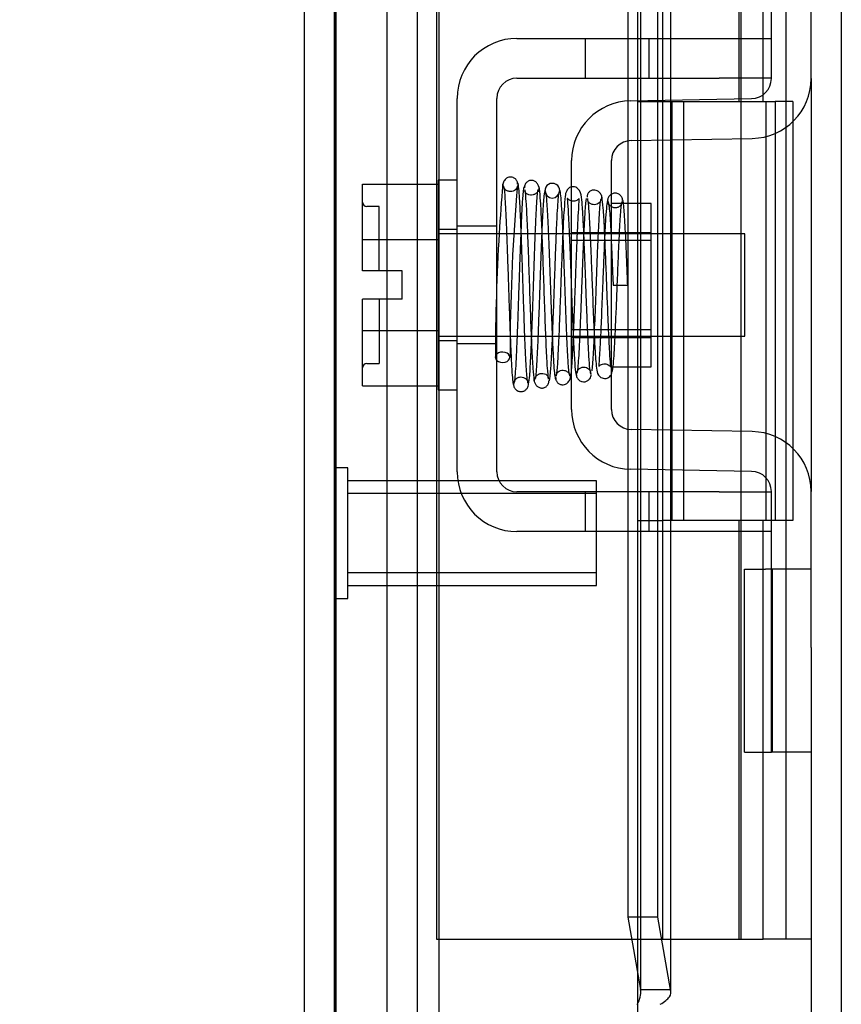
# Model space of a CAD drawing. Header units: inches. Extents: x 1 to 240, y -1 to 159.
# Tile 49 of 63: x 113.97 to 115.93, y 68.93 to 71.28. Entities that reach past the tile are written whole.
import ezdxf
from ezdxf.enums import TextEntityAlignment as Align
from ezdxf.lldxf.tags import DXFTag

# ---------------------------------------------------------------- set-up
doc = ezdxf.new("R2010")
doc.units = ezdxf.units.IN
doc.header["$MEASUREMENT"] = 0
for name, color, linetype in [('COM42667', 7, 'Continuous'), ('COM42780', 7, 'Continuous'), ('COM48600', 7, 'Continuous'), ('COM48614', 7, 'Continuous'), ('COM70220', 7, 'Continuous'), ('Default', 7, 'Continuous'), ('HNG10620-26B', 7, 'Continuous'), ('HNG10620-26C', 7, 'Continuous'), ('HNG10620-26P', 7, 'Continuous'), ('SCC19011', 7, 'Continuous'), ('SPR20265', 7, 'Continuous'), ('STD26258', 7, 'Continuous'), ('WAF25035', 7, 'Continuous')]:
    doc.layers.add(name, color=color, linetype=linetype)
doc.styles.add('SEACAD_Times_New_Roman', font='times.ttf')
tags = doc.linetypes.add('HIDDEN2', pattern=[0.1875, 0.125, -0.0625]).pattern_tags.tags
tags[6:7] = [DXFTag(74, 4), DXFTag(75, 0), DXFTag(340, '0'), DXFTag(46, 0.0), DXFTag(50, 0.0), DXFTag(44, 0.0), DXFTag(45, 0.0)]
tags[4:5] = [DXFTag(74, 4), DXFTag(75, 0), DXFTag(340, '0'), DXFTag(46, 0.0), DXFTag(50, 0.0), DXFTag(44, 0.0), DXFTag(45, 0.0)]
doc.dimstyles.new('HAMMOND_(STH_-_240x160)', dxfattribs={"dimtxt": 1, "dimasz": 1.25, "dimexe": 0.5, "dimexo": 0.5, "dimgap": 0.25, "dimtad": 0, "dimtih": 1, "dimtoh": 1, "dimlfac": 0.125, "dimzin": 0, "dimdsep": 46, "dimtxsty": 'SEACAD_Times_New_Roman', "dimblk1": '_SE_FILLED', "dimblk2": '_SE_FILLED', "dimsah": 1, "dimcen": 0.5, "dimadec": 0, "dimazin": 0, "dimtfac": 0.8, "dimtofl": 0, "dimtmove": 0, "dimatfit": 3, "dimfxl": 1, "dimtolj": 1, "dimtzin": 0, "dimarcsym": 0})

# ---------------------------------------------------------------- blocks, each defined once
blk = doc.blocks.new('SE9')
at = {"layer": 'COM42667', "color": 7, "linetype": 'Continuous'}
for p, q in [((115.1538, 71.2381), (115.6363, 71.2381)), ((115.6363, 71.2381), (115.7613, 71.2381)), ((115.1538, 71.1431), (115.6363, 71.1431)), ((115.7613, 71.1431), (115.6363, 71.1431)), ((115.0108, 70.2036), (115.0108, 71.0951)), ((115.1058, 70.2036), (115.1058, 71.0951)), ((115.6363, 70.1556), (115.1538, 70.1556)), ((115.6363, 70.1556), (115.7613, 70.1556)), ((115.6363, 70.0606), (115.1538, 70.0606)), ((115.7613, 70.0606), (115.6363, 70.0606))]:
    blk.add_line(p, q, dxfattribs=at)
at = {"layer": 'COM42667', "color": 7, "linetype": 'HIDDEN2'}
for p, q in [((115.3168, 71.2381), (115.3168, 71.1431)), ((115.4693, 71.1431), (115.4693, 71.2381)), ((115.1058, 70.7899), (115.0108, 70.7899)), ((115.1058, 70.5089), (115.0108, 70.5089)), ((115.3168, 70.1556), (115.3168, 70.0606)), ((115.4693, 70.0606), (115.4693, 70.1556)), ((115.3863, 70.0616), (115.3863, 70.0606)), ((115.3863, 70.0616), (115.5481, 70.0616)), ((115.4355, 70.0616), (115.4355, 70.0606)), ((115.5481, 70.0616), (115.5481, 70.0606)), ((115.5481, 70.0616), (115.5764, 70.0616)), ((115.5764, 70.0616), (115.5764, 70.0606)), ((115.5764, 70.0616), (115.6363, 70.0616)), ((115.6363, 70.0616), (115.6363, 70.0606))]:
    blk.add_line(p, q, dxfattribs=at)
at = {"layer": 'COM42667', "color": 7, "linetype": 'Continuous'}
for centre, radius, start, end in [((115.1538, 71.0951), 0.143, 90, 180), ((115.1538, 71.0951), 0.048, 90, 180), ((115.1538, 70.2036), 0.143, 180, 270), ((115.1538, 70.2036), 0.048, 180, 270)]:
    blk.add_arc(centre, radius, start, end, dxfattribs=at)
at = {"layer": 'COM42780', "color": 7, "linetype": 'Continuous'}
for p, q in [((115.7613, 71.1424), (115.7613, 71.5146)), ((115.8563, 71.1424), (115.8563, 71.5146)), ((115.4248, 71.0893), (115.7141, 71.0944)), ((115.4265, 70.9943), (115.7158, 70.9994)), ((115.2843, 70.3524), (115.2843, 70.9463)), ((115.3793, 70.3524), (115.3793, 70.9463)), ((115.4743, 70.8444), (115.4079, 70.8444)), ((115.4743, 70.4544), (115.4743, 70.8444)), ((115.3793, 70.4544), (115.4743, 70.4544)), ((115.7158, 70.2993), (115.4265, 70.3044)), ((115.7141, 70.2044), (115.4248, 70.2094)), ((115.7613, 69.7841), (115.7613, 70.1564)), ((115.8563, 69.7841), (115.8563, 70.1564)), ((115.6968, 69.5341), (115.6968, 69.9711)), ((115.6968, 69.9711), (115.7472, 69.9711)), ((115.7613, 69.9711), (115.7472, 69.9711)), ((115.7613, 69.5341), (115.7613, 69.7841)), ((115.8563, 69.7841), (115.8563, 69.5783)), ((115.6968, 69.5341), (115.7472, 69.5341)), ((115.7472, 69.5341), (115.7613, 69.5341)), ((115.8563, 69.5341), (115.7613, 69.5341))]:
    blk.add_line(p, q, dxfattribs=at)
at = {"layer": 'COM42780', "color": 7, "linetype": 'HIDDEN2'}
for p, q in [((115.4079, 70.8444), (115.3793, 70.8444)), ((115.2843, 70.7744), (115.4743, 70.7744)), ((115.4743, 70.7559), (115.2843, 70.7559)), ((115.2843, 70.5429), (115.4743, 70.5429)), ((115.2843, 70.5244), (115.4743, 70.5244)), ((115.8563, 69.9711), (115.7613, 69.9711)), ((115.764, 69.5341), (115.764, 69.9711)), ((115.7623, 69.8393), (115.7613, 69.8393)), ((115.7623, 69.8393), (115.7623, 69.789)), ((115.7623, 69.8091), (115.7613, 69.8091)), ((115.7623, 69.73), (115.7613, 69.73)), ((115.7623, 69.7242), (115.7613, 69.7242)), ((115.7623, 69.6994), (115.7613, 69.6994)), ((115.7623, 69.6658), (115.7613, 69.6658))]:
    blk.add_line(p, q, dxfattribs=at)
at = {"layer": 'COM42780', "color": 7, "linetype": 'Continuous'}
for centre, radius, start, end in [((115.7133, 71.1424), 0.048, 271, 0), ((115.7133, 71.1424), 0.143, 271, 0), ((115.4273, 70.9463), 0.143, 91, 180), ((115.4273, 70.9463), 0.048, 91, 180), ((115.4273, 70.3524), 0.143, 180, 269), ((115.4273, 70.3524), 0.048, 180, 269), ((115.7133, 70.1564), 0.143, 0, 89), ((115.7133, 70.1564), 0.048, 0, 89)]:
    blk.add_arc(centre, radius, start, end, dxfattribs=at)
at = {"layer": 'COM48600', "color": 7, "linetype": 'HIDDEN2'}
for p, q in [((115.4413, 95.6854), (115.4413, 68.4894)), ((115.4493, 68.9603), (115.4493, 95.2144)), ((115.4188, 71.2381), (115.4188, 71.1431)), ((115.4897, 71.2381), (115.4897, 71.1431)), ((115.5213, 71.1431), (115.5213, 71.2381)), ((115.4188, 71.0891), (115.4188, 70.9936)), ((115.4897, 71.0904), (115.4897, 70.9954)), ((115.5213, 70.996), (115.5213, 71.091)), ((115.4188, 70.8444), (115.4188, 70.4544)), ((115.4897, 70.7714), (115.4897, 70.5274)), ((115.5213, 70.5274), (115.5213, 70.7714)), ((115.4188, 70.3051), (115.4188, 70.2096)), ((115.4897, 70.3033), (115.4897, 70.2083)), ((115.5213, 70.2077), (115.5213, 70.3027)), ((115.4188, 70.1556), (115.4188, 70.0606)), ((115.4897, 70.1556), (115.4897, 70.0606)), ((115.5213, 70.0606), (115.5213, 70.1556))]:
    blk.add_line(p, q, dxfattribs=at)
at = {"layer": 'COM48600', "color": 7, "linetype": 'Continuous'}
for p, q in [((114.6463, 68.0929), (114.6463, 88.8857)), ((115.4188, 81.4986), (115.4188, 71.2381)), ((115.4897, 81.4986), (115.4897, 71.2381)), ((115.5213, 71.2381), (115.5213, 81.4986)), ((115.4188, 71.1431), (115.4188, 71.0891)), ((115.4897, 71.1431), (115.4897, 71.0904)), ((115.5213, 71.091), (115.5213, 71.1431)), ((115.4188, 70.9936), (115.4188, 70.8444)), ((115.4897, 70.9954), (115.4897, 70.7714)), ((115.5213, 70.7714), (115.5213, 70.996)), ((115.4897, 70.5274), (115.4897, 70.3033)), ((115.5213, 70.3027), (115.5213, 70.5274)), ((115.4188, 70.4544), (115.4188, 70.3051)), ((115.4188, 70.2096), (115.4188, 70.1556)), ((115.4897, 70.2083), (115.4897, 70.1556)), ((115.5213, 70.1556), (115.5213, 70.2077)), ((115.4188, 70.0606), (115.4188, 69.14)), ((115.4897, 70.0606), (115.4897, 69.14)), ((115.5213, 68.9603), (115.5213, 70.0606)), ((115.4897, 69.14), (115.4188, 69.14)), ((115.4188, 69.14), (115.4487, 68.9674)), ((115.4897, 69.14), (115.5197, 68.9674)), ((115.4487, 68.9674), (115.5197, 68.9674))]:
    blk.add_line(p, q, dxfattribs=at)
blk.add_arc((115.3958, 68.9605), 0.0534, 327.5781, 7.3735, dxfattribs=at)
blk.add_open_spline([(115.496, 68.9319), (115.5061, 68.9378), (115.5136, 68.9438), (115.5217, 68.9556), (115.5224, 68.9615), (115.5197, 68.9674)], degree=3, knots=[0, 0, 0, 0, 0.5, 0.5, 1, 1, 1, 1], dxfattribs=at)
at = {"layer": 'COM48614', "color": 7, "linetype": 'HIDDEN2'}
for p, q in [((115.9283, 96.9733), (115.9283, 67.2014)), ((114.8433, 95.8803), (114.8433, 68.2944)), ((114.9153, 95.8803), (114.9153, 68.2944))]:
    blk.add_line(p, q, dxfattribs=at)
at = {"layer": 'COM48614', "color": 7, "linetype": 'Continuous'}
for p, q in [((115.8563, 71.1424), (115.8563, 70.1564)), ((115.8563, 69.5783), (115.8563, 67.2014))]:
    blk.add_line(p, q, dxfattribs=at)
at = {"layer": 'COM70220', "color": 7, "linetype": 'HIDDEN2'}
for p, q in [((114.7183, 68.6099), (114.7183, 95.5649)), ((114.7193, 68.6099), (114.7193, 95.5649)), ((114.7203, 68.6099), (114.7203, 95.5649)), ((114.7223, 68.6099), (114.7223, 95.5649)), ((114.9683, 68.6099), (114.9683, 95.5649))]:
    blk.add_line(p, q, dxfattribs=at)
at = {"layer": 'HNG10620-26B', "color": 7, "linetype": 'HIDDEN2'}
for p, q in [((115.7963, 69.0874), (115.7963, 95.0874)), ((115.6846, 71.0874), (115.6846, 72.0874)), ((115.7419, 71.0874), (115.7419, 72.0874)), ((115.5013, 71.0874), (115.7419, 71.0874)), ((115.7475, 71.0874), (115.7701, 71.0874)), ((115.8125, 71.0874), (115.7701, 71.0874)), ((115.7701, 71.0874), (115.7701, 70.0874)), ((115.8125, 71.0874), (115.8125, 70.0874)), ((115.7419, 70.0874), (115.5013, 70.0874)), ((115.6846, 69.0874), (115.6846, 70.0874)), ((115.7419, 69.0874), (115.7419, 70.0874)), ((115.7701, 70.0874), (115.7475, 70.0874)), ((115.8125, 70.0874), (115.7701, 70.0874)), ((115.5013, 69.0874), (115.7419, 69.0874)), ((115.7878, 69.0874), (115.7419, 69.0874)), ((115.7963, 69.0874), (115.7878, 69.0874)), ((115.8563, 69.0874), (115.7963, 69.0874))]:
    blk.add_line(p, q, dxfattribs=at)
at = {"layer": 'HNG10620-26C', "color": 7, "linetype": 'HIDDEN2'}
for p, q in [((114.9613, 95.0874), (114.9613, 69.0874)), ((115.5013, 95.0874), (115.5013, 69.0874)), ((115.4413, 71.0874), (115.5013, 71.0874)), ((115.5233, 71.0874), (115.5233, 70.0874)), ((115.5233, 71.0874), (115.7475, 71.0874)), ((115.5513, 71.0874), (115.5513, 70.0874)), ((115.6888, 70.0874), (115.6888, 71.0874)), ((115.7488, 70.0874), (115.7488, 71.0874)), ((115.4413, 70.0874), (115.5013, 70.0874)), ((115.7475, 70.0874), (115.5233, 70.0874)), ((114.9613, 69.0874), (115.4123, 69.0874)), ((115.4123, 69.0874), (115.5013, 69.0874))]:
    blk.add_line(p, q, dxfattribs=at)
at = {"layer": 'HNG10620-26P', "color": 7, "linetype": 'HIDDEN2'}
blk.add_line((115.6888, 69.0874), (115.6888, 94.6485), dxfattribs=at)
at = {"layer": 'SCC19011', "color": 7, "linetype": 'Continuous'}
for p, q in [((114.7848, 70.8904), (114.9658, 70.8904)), ((114.7848, 70.7582), (114.7848, 70.8904)), ((115.129, 70.7714), (115.1058, 70.7714)), ((115.1788, 70.7714), (115.164, 70.7714)), ((115.2286, 70.7714), (115.2138, 70.7714)), ((115.2786, 70.7714), (115.2637, 70.7714)), ((115.6978, 70.7714), (115.4743, 70.7714)), ((115.6978, 70.5274), (115.6978, 70.7714)), ((114.7848, 70.7582), (114.9658, 70.7582)), ((114.7848, 70.6834), (114.7848, 70.7582)), ((114.8798, 70.6834), (114.7848, 70.6834)), ((114.8798, 70.6154), (114.8798, 70.6834)), ((114.7848, 70.5405), (114.7848, 70.6154)), ((114.8798, 70.6154), (114.7848, 70.6154)), ((114.7848, 70.5405), (114.9658, 70.5405)), ((114.7848, 70.4084), (114.7848, 70.5405)), ((115.1058, 70.5274), (115.1376, 70.5274)), ((115.1726, 70.5274), (115.1878, 70.5274)), ((115.2228, 70.5274), (115.238, 70.5274)), ((115.2729, 70.5274), (115.2843, 70.5274)), ((115.4743, 70.5274), (115.6978, 70.5274)), ((114.7848, 70.4084), (114.9658, 70.4084))]:
    blk.add_line(p, q, dxfattribs=at)
at = {"layer": 'SCC19011', "color": 7, "linetype": 'HIDDEN2'}
for p, q in [((114.8248, 70.8369), (114.7948, 70.8369)), ((114.8248, 70.6834), (114.8248, 70.8369)), ((115.1058, 70.7714), (114.9658, 70.7714)), ((115.164, 70.7714), (115.129, 70.7714)), ((115.2138, 70.7714), (115.1788, 70.7714)), ((115.2637, 70.7714), (115.2286, 70.7714)), ((115.4743, 70.7714), (115.2786, 70.7714)), ((114.8248, 70.6154), (114.8248, 70.4619)), ((114.9658, 70.5274), (115.1058, 70.5274)), ((115.1376, 70.5274), (115.1726, 70.5274)), ((115.1878, 70.5274), (115.2228, 70.5274)), ((115.238, 70.5274), (115.2729, 70.5274)), ((115.2843, 70.5274), (115.4743, 70.5274)), ((114.7948, 70.4619), (114.8248, 70.4619))]:
    blk.add_line(p, q, dxfattribs=at)
for centre, start, end in [((114.7948, 70.8469), 180, 270), ((114.7948, 70.4519), 90, 180)]:
    blk.add_arc(centre, 0.01, start, end, dxfattribs=at)
at = {"layer": 'SPR20265', "color": 7, "linetype": 'Continuous'}
blk.add_line((115.3833, 70.6494), (115.4183, 70.6494), dxfattribs=at)
for centre, radius, start, end in [((120.0558, 70.4718), 4.9537, 175.1676, 176.5222), ((115.2382, 70.874), 0.0181, 0.2962, 180.6354), ((120.0282, 70.4729), 4.8911, 179.5941, 179.9583)]:
    blk.add_arc(centre, radius, start, end, dxfattribs=at)
at = {"layer": 'SPR20265', "color": 7, "linetype": 'HIDDEN2'}
for centre, radius, start, end in [((120.0282, 70.4729), 4.8911, 175.1447, 179.5941), ((115.2382, 70.874), 0.0169, 179.7153, 359.2764), ((120.0558, 70.4718), 4.9537, 176.5222, 179.9373)]:
    blk.add_arc(centre, radius, start, end, dxfattribs=at)
for start_param, end_param in [(5.616239, 6.283185), (0, 0.666946)]:
    blk.add_ellipse((115.1195, 70.4768), major_axis=(-0.0175, 0), ratio=0.707107, start_param=start_param, end_param=end_param, dxfattribs=at)
at = {"layer": 'SPR20265', "color": 7, "linetype": 'Continuous'}
blk.add_ellipse((115.1195, 70.4768), major_axis=(-0.0175, 0), ratio=0.707107, start_param=0.666946, end_param=5.616239, dxfattribs=at)
for points, knots in [([(115.1553, 70.89), (115.1553, 70.8909), (115.1553, 70.8924), (115.1548, 70.8952), (115.1537, 70.8979), (115.1521, 70.9006), (115.1499, 70.903), (115.1472, 70.905), (115.1442, 70.9065), (115.1396, 70.9075), (115.1335, 70.907), (115.1262, 70.9031), (115.1204, 70.895), (115.1195, 70.889), (115.1191, 70.8853)], [0, 0, 0, 0, 0.03948, 0.078027, 0.11705, 0.157795, 0.20119, 0.247813, 0.297965, 0.351797, 0.472995, 0.624898, 0.803476, 1, 1, 1, 1]), ([(115.121, 70.8861), (115.1216, 70.8863), (115.123, 70.8839), (115.1255, 70.8531), (115.128, 70.7989), (115.1301, 70.7437), (115.1317, 70.6967), (115.1334, 70.6467), (115.1351, 70.5957), (115.1368, 70.5461), (115.1386, 70.5007), (115.1404, 70.4618), (115.1423, 70.4321), (115.1442, 70.4136), (115.1453, 70.4114), (115.1459, 70.4107)], [0.041658, 0.041658, 0.041658, 0.041658, 0.1062331, 0.2177365, 0.3345116, 0.3951575, 0.4571173, 0.5204025, 0.5850154, 0.650919, 0.7181243, 0.7866617, 0.856475, 0.927577, 0.9945625, 0.9945625, 0.9945625, 0.9945625]), ([(115.1807, 70.4147), (115.1798, 70.4163), (115.178, 70.4213), (115.1751, 70.465), (115.1726, 70.5245), (115.1705, 70.5829), (115.1689, 70.6313), (115.1672, 70.6816), (115.1655, 70.7319), (115.1637, 70.7795), (115.1619, 70.822), (115.1601, 70.8571), (115.1582, 70.8816), (115.1566, 70.8925), (115.1557, 70.8931), (115.1553, 70.8929)], [0.0084013, 0.0084013, 0.0084013, 0.0084013, 0.1047673, 0.2149815, 0.3308118, 0.3911182, 0.4528716, 0.5160814, 0.5807303, 0.6468516, 0.7144807, 0.783578, 0.8541849, 0.926338, 0.9626406, 0.9626406, 0.9626406, 0.9626406]), ([(115.1701, 70.8841), (115.169, 70.8799), (115.1668, 70.858), (115.1646, 70.816), (115.1635, 70.7895), (115.1634, 70.7877)], [0.1075026, 0.1075026, 0.1075026, 0.1075026, 0.219859, 0.336958, 0.3455788, 0.3455788, 0.3455788, 0.3455788]), ([(115.2079, 70.8743), (115.2074, 70.88), (115.2064, 70.8868), (115.1994, 70.8955), (115.1938, 70.8984), (115.189, 70.8992), (115.1855, 70.8991), (115.1819, 70.8981), (115.1784, 70.8961), (115.1754, 70.8933), (115.1731, 70.8897), (115.1717, 70.8855), (115.1716, 70.883), (115.1715, 70.8815)], [0, 0, 0, 0, 0.337377, 0.476585, 0.593946, 0.643993, 0.690857, 0.738213, 0.787078, 0.837877, 0.890521, 0.944659, 1, 1, 1, 1]), ([(115.2841, 70.8838), (115.2823, 70.8834), (115.2767, 70.8811), (115.27, 70.8715), (115.269, 70.8602), (115.2663, 70.835), (115.2646, 70.8044), (115.2638, 70.7862), (115.2634, 70.7789)], [0.5049436, 0.5049436, 0.5049436, 0.5049436, 0.5126381, 0.5301382, 0.5631975, 0.6133029, 0.6453829, 0.6655854, 0.6655854, 0.6655854, 0.6655854]), ([(115.1724, 70.8768), (115.1734, 70.8686), (115.1751, 70.8533), (115.1779, 70.7983), (115.1806, 70.7279), (115.1833, 70.6479), (115.1861, 70.5682), (115.1888, 70.4986), (115.1916, 70.445), (115.1934, 70.4304), (115.1944, 70.4226)], [0, 0, 0, 0, 0.125356, 0.250547, 0.375714, 0.500726, 0.625702, 0.75054, 0.875328, 1, 1, 1, 1]), ([(115.2293, 70.4248), (115.2283, 70.4323), (115.2266, 70.4464), (115.2238, 70.4993), (115.2211, 70.5685), (115.2183, 70.6479), (115.2156, 70.7281), (115.2129, 70.799), (115.2101, 70.8546), (115.2083, 70.8703), (115.2073, 70.8788)], [0, 0, 0, 0, 0.123677, 0.247763, 0.372182, 0.497025, 0.622181, 0.747773, 0.873664, 1, 1, 1, 1]), ([(115.2208, 70.8764), (115.2198, 70.8735), (115.2179, 70.867), (115.2154, 70.8284), (115.2139, 70.7966), (115.2134, 70.7849)], [0, 0, 0, 0, 0.1069729, 0.2190176, 0.2772299, 0.2772299, 0.2772299, 0.2772299]), ([(115.2209, 70.8726), (115.2218, 70.8705), (115.2236, 70.8651), (115.2265, 70.8214), (115.2296, 70.7524), (115.2323, 70.6784), (115.2345, 70.6165), (115.2362, 70.5698), (115.238, 70.5259), (115.2398, 70.4868), (115.2417, 70.4554), (115.2436, 70.4336), (115.2452, 70.4245), (115.2461, 70.4242), (115.2463, 70.4244)], [0.0031575, 0.0031575, 0.0031575, 0.0031575, 0.106276, 0.2177664, 0.3343795, 0.4562757, 0.5195077, 0.5840716, 0.6500082, 0.7172741, 0.7858907, 0.8559002, 0.9272657, 0.9562295, 0.9562295, 0.9562295, 0.9562295]), ([(115.2803, 70.4328), (115.2798, 70.4325), (115.2785, 70.4342), (115.2761, 70.4602), (115.2736, 70.5087), (115.2716, 70.5594), (115.27, 70.6026), (115.2683, 70.6492), (115.2666, 70.6969), (115.2649, 70.7437), (115.2631, 70.7872), (115.2613, 70.8245), (115.2594, 70.8535), (115.2575, 70.873), (115.2563, 70.8754), (115.2556, 70.8765)], [0.0493682, 0.0493682, 0.0493682, 0.0493682, 0.1041505, 0.2141198, 0.3297994, 0.3901531, 0.4519694, 0.5152557, 0.5800319, 0.6463064, 0.7140466, 0.7832821, 0.8540388, 0.9262663, 0.9997798, 0.9997798, 0.9997798, 0.9997798]), ([(115.4059, 70.8512), (115.4058, 70.8527), (115.4056, 70.8553), (115.4041, 70.8592), (115.4017, 70.8627), (115.3986, 70.8655), (115.3951, 70.8674), (115.3903, 70.8688), (115.3848, 70.8687), (115.3809, 70.8671), (115.3792, 70.8661)], [0, 0, 0, 0, 0.0589773, 0.1211115, 0.1849679, 0.2490189, 0.31194, 0.3728411, 0.4898099, 0.5959107, 0.5959107, 0.5959107, 0.5959107]), ([(115.2739, 70.8562), (115.2736, 70.8558), (115.2744, 70.8495), (115.276, 70.8258), (115.2779, 70.7873), (115.2797, 70.7449), (115.2818, 70.6907), (115.2833, 70.6482), (115.2842, 70.625), (115.2843, 70.6226)], [0.5252176, 0.5252176, 0.5252176, 0.5252176, 0.5500519, 0.604828, 0.6390024, 0.6775462, 0.720453, 0.7677407, 0.7732337, 0.7732337, 0.7732337, 0.7732337]), ([(115.4183, 70.6494), (115.4177, 70.6645), (115.4167, 70.6903), (115.415, 70.731), (115.4133, 70.7676), (115.4117, 70.7996), (115.41, 70.8251), (115.4083, 70.8433), (115.4068, 70.8528), (115.4059, 70.8536), (115.4055, 70.8535)], [0, 0, 0, 0, 0.1236932, 0.2477957, 0.3722334, 0.4970307, 0.6222178, 0.7477992, 0.8737106, 0.9604174, 0.9604174, 0.9604174, 0.9604174]), ([(115.3793, 70.746), (115.3795, 70.7407), (115.3803, 70.7229), (115.3817, 70.6901), (115.3827, 70.6645), (115.3833, 70.6494)], [0.6947964, 0.6947964, 0.6947964, 0.6947964, 0.7496304, 0.874808, 1, 1, 1, 1]), ([(115.1809, 70.4109), (115.1819, 70.4146), (115.1838, 70.4226), (115.1863, 70.4646), (115.1878, 70.4988), (115.1883, 70.5115)], [0, 0, 0, 0, 0.1087369, 0.2223139, 0.2823724, 0.2823724, 0.2823724, 0.2823724]), ([(115.2318, 70.4203), (115.2328, 70.4251), (115.235, 70.4473), (115.2371, 70.4896), (115.2383, 70.5159), (115.2384, 70.518)], [0.1097302, 0.1097302, 0.1097302, 0.1097302, 0.2224256, 0.3403895, 0.3502806, 0.3502806, 0.3502806, 0.3502806]), ([(115.3796, 70.4374), (115.381, 70.4407), (115.3821, 70.446), (115.3831, 70.4531), (115.3834, 70.4559)], [0.53014438, 0.53014438, 0.53014438, 0.53014438, 0.5577634, 0.5731101, 0.5731101, 0.5731101, 0.5731101]), ([(115.1454, 70.4126), (115.1455, 70.4111), (115.1457, 70.4086), (115.1472, 70.4045), (115.1496, 70.401), (115.1537, 70.3972), (115.1597, 70.3947), (115.1667, 70.3948), (115.1732, 70.3974), (115.1781, 70.4021), (115.181, 70.408), (115.1814, 70.4115), (115.1816, 70.4135)], [0, 0, 0, 0, 0.065589, 0.134096, 0.204, 0.273642, 0.405923, 0.527776, 0.652215, 0.775569, 0.89228, 1, 1, 1, 1]), ([(115.1938, 70.4269), (115.1943, 70.4215), (115.1953, 70.415), (115.2023, 70.4068), (115.2079, 70.404), (115.2126, 70.4033), (115.2161, 70.4034), (115.2197, 70.4044), (115.2232, 70.4064), (115.2262, 70.4092), (115.2285, 70.4127), (115.2299, 70.4168), (115.2301, 70.4193), (115.2301, 70.4208)], [0, 0, 0, 0, 0.324319, 0.462115, 0.581304, 0.633213, 0.682431, 0.732423, 0.783847, 0.836789, 0.89085, 0.94542, 1, 1, 1, 1]), ([(115.2464, 70.4256), (115.2465, 70.4248), (115.2468, 70.423), (115.2478, 70.4203), (115.2494, 70.4177), (115.2516, 70.4152), (115.2543, 70.4132), (115.2574, 70.4118), (115.262, 70.4108), (115.2681, 70.4115), (115.2754, 70.4156), (115.2812, 70.4239), (115.2822, 70.4301), (115.2826, 70.434)], [0.0423433, 0.0423433, 0.0423433, 0.0423433, 0.0780693, 0.1166064, 0.1566075, 0.1991192, 0.2448555, 0.2942488, 0.3475582, 0.468612, 0.6213089, 0.801496, 1, 1, 1, 1])]:
    blk.add_open_spline(points, degree=3, knots=knots, dxfattribs=at)
at = {"layer": 'SPR20265', "color": 7, "linetype": 'HIDDEN2'}
for points, knots in [([(115.1541, 70.8853), (115.1541, 70.8839), (115.154, 70.8818), (115.1507, 70.8768), (115.1452, 70.8733), (115.1396, 70.8722), (115.1352, 70.8726), (115.1319, 70.8735), (115.1287, 70.8751), (115.1258, 70.8773), (115.1234, 70.8802), (115.1216, 70.8834), (115.1206, 70.8868), (115.1204, 70.8888), (115.1203, 70.89)], [0, 0, 0, 0, 0.179381, 0.337596, 0.475073, 0.590664, 0.641841, 0.692941, 0.744409, 0.796202, 0.847981, 0.899322, 0.949962, 1, 1, 1, 1]), ([(115.2065, 70.8815), (115.2065, 70.8808), (115.2063, 70.8796), (115.2057, 70.877), (115.2046, 70.8744), (115.203, 70.8717), (115.2008, 70.8693), (115.1982, 70.8672), (115.1952, 70.8656), (115.1907, 70.8641), (115.185, 70.8637), (115.1782, 70.8658), (115.1732, 70.8707), (115.1729, 70.8728), (115.1729, 70.8743)], [0, 0, 0, 0, 0.047333, 0.090485, 0.131312, 0.171645, 0.212983, 0.256355, 0.302402, 0.351589, 0.463303, 0.607862, 0.786964, 1, 1, 1, 1]), ([(115.3303, 70.4376), (115.3294, 70.4404), (115.328, 70.4459), (115.3256, 70.4765), (115.3235, 70.5174), (115.3215, 70.5644), (115.3196, 70.613), (115.3175, 70.6722), (115.315, 70.7367), (115.3126, 70.7946), (115.3102, 70.8351), (115.3084, 70.8584), (115.3044, 70.8779), (115.291, 70.8847), (115.2852, 70.884), (115.2841, 70.8838)], [0, 0, 0, 0, 0.0490679, 0.095301, 0.1387049, 0.1792256, 0.2168316, 0.2515124, 0.3116979, 0.3614591, 0.4053465, 0.4437863, 0.4807605, 0.5002516, 0.5049436, 0.5049436, 0.5049436, 0.5049436]), ([(115.1883, 70.5115), (115.1888, 70.5238), (115.1899, 70.5506), (115.1914, 70.5952), (115.1931, 70.6432), (115.1947, 70.6922), (115.1963, 70.7398), (115.198, 70.784), (115.1997, 70.8223), (115.2013, 70.8521), (115.203, 70.8714), (115.2041, 70.877), (115.2047, 70.8772)], [0.2823724, 0.2823724, 0.2823724, 0.2823724, 0.3404902, 0.4016136, 0.4638734, 0.5272264, 0.5916671, 0.6572019, 0.7237583, 0.7913365, 0.8599384, 0.9294967, 0.9294967, 0.9294967, 0.9294967]), ([(115.2384, 70.518), (115.2388, 70.5286), (115.2398, 70.5535), (115.2414, 70.5958), (115.2431, 70.6435), (115.2448, 70.6921), (115.2465, 70.7395), (115.2483, 70.7831), (115.2501, 70.8207), (115.2519, 70.8499), (115.2538, 70.869), (115.2549, 70.8717), (115.2556, 70.8729)], [0.3502806, 0.3502806, 0.3502806, 0.3502806, 0.4013266, 0.4633844, 0.526574, 0.590889, 0.6563003, 0.7228223, 0.7904767, 0.8592109, 0.9290421, 1, 1, 1, 1]), ([(115.3574, 70.8547), (115.357, 70.8581), (115.3561, 70.8637), (115.3508, 70.8715), (115.3438, 70.8756), (115.337, 70.8766), (115.3311, 70.8751), (115.3272, 70.8726), (115.3248, 70.8702), (115.323, 70.8675), (115.3217, 70.8646), (115.3211, 70.8617), (115.321, 70.86), (115.321, 70.859)], [0, 0, 0, 0, 0.180774, 0.350248, 0.499828, 0.623642, 0.733222, 0.784403, 0.832779, 0.878274, 0.921007, 0.961361, 1, 1, 1, 1]), ([(115.356, 70.859), (115.3559, 70.8582), (115.3558, 70.8567), (115.3552, 70.854), (115.3542, 70.8513), (115.3526, 70.8486), (115.3505, 70.8462), (115.347, 70.8434), (115.3415, 70.8412), (115.3349, 70.841), (115.328, 70.8435), (115.3229, 70.8493), (115.3225, 70.8526), (115.3224, 70.8547)], [0, 0, 0, 0, 0.037989, 0.077527, 0.119605, 0.164736, 0.212993, 0.264123, 0.372839, 0.49196, 0.636982, 0.80769, 1, 1, 1, 1]), ([(115.3702, 70.8521), (115.3693, 70.8485), (115.3678, 70.8417), (115.3655, 70.8114), (115.3634, 70.772), (115.3614, 70.7274), (115.3596, 70.6817), (115.3574, 70.6261), (115.355, 70.5657), (115.3525, 70.5113), (115.3503, 70.4761), (115.3493, 70.4602), (115.3485, 70.4543), (115.3521, 70.4589), (115.3628, 70.4623), (115.3714, 70.4595), (115.3763, 70.4554), (115.3779, 70.4533), (115.3772, 70.4599), (115.3755, 70.4835), (115.3737, 70.5174), (115.372, 70.5555), (115.37, 70.6046), (115.3678, 70.6628), (115.3653, 70.7264), (115.3627, 70.7875), (115.3597, 70.8392), (115.3578, 70.8519), (115.3567, 70.8586)], [0, 0, 0, 0, 0.049173, 0.095464, 0.138909, 0.179487, 0.217185, 0.252019, 0.312783, 0.36306, 0.407295, 0.445872, 0.463143, 0.480066, 0.496688, 0.507701, 0.514797, 0.525232, 0.558593, 0.609643, 0.642108, 0.679174, 0.720884, 0.767277, 0.818342, 0.874155, 0.934678, 1, 1, 1, 1]), ([(115.3792, 70.8661), (115.3789, 70.8659), (115.3766, 70.8644), (115.373, 70.8608), (115.3701, 70.8545), (115.3697, 70.8508), (115.3695, 70.8486)], [0.5959107, 0.5959107, 0.5959107, 0.5959107, 0.6145359, 0.7437677, 0.8727235, 1, 1, 1, 1]), ([(115.2843, 70.4491), (115.2843, 70.4495), (115.2851, 70.4584), (115.2866, 70.4825), (115.2887, 70.5273), (115.2906, 70.5766), (115.2925, 70.6261), (115.2946, 70.6855), (115.297, 70.7488), (115.2995, 70.8045), (115.3016, 70.8389), (115.3024, 70.8526), (115.3027, 70.8562), (115.3012, 70.8548), (115.2988, 70.8526), (115.2947, 70.8502), (115.288, 70.8488), (115.2824, 70.85), (115.2782, 70.8525), (115.2754, 70.8549), (115.2744, 70.8562), (115.274, 70.8563), (115.2739, 70.8562)], [0.0474842, 0.0474842, 0.0474842, 0.0474842, 0.0497131, 0.0964498, 0.1402498, 0.181141, 0.2191142, 0.2541986, 0.3155133, 0.3661656, 0.4105777, 0.4493704, 0.4665115, 0.473906, 0.4805292, 0.4865974, 0.4921802, 0.5006637, 0.503587, 0.5065765, 0.5158911, 0.5252176, 0.5252176, 0.5252176, 0.5252176]), ([(115.3192, 70.8563), (115.3182, 70.8508), (115.316, 70.8276), (115.3129, 70.7678), (115.3102, 70.7002), (115.308, 70.6417), (115.3063, 70.5967), (115.3046, 70.5533), (115.3028, 70.5136), (115.3011, 70.4802), (115.2993, 70.4551), (115.2974, 70.4391), (115.2962, 70.4384), (115.2956, 70.4382)], [0.1070599, 0.1070599, 0.1070599, 0.1070599, 0.2191639, 0.3361754, 0.4582543, 0.5214879, 0.5860062, 0.6518142, 0.7188758, 0.7872252, 0.856881, 0.9277922, 1, 1, 1, 1]), ([(115.3218, 70.856), (115.3227, 70.8514), (115.3241, 70.8429), (115.3264, 70.8094), (115.3286, 70.7673), (115.3305, 70.7205), (115.3324, 70.6731), (115.3346, 70.6163), (115.3369, 70.5557), (115.3395, 70.5025), (115.3416, 70.4667), (115.3444, 70.4463), (115.3462, 70.4343), (115.3566, 70.4272), (115.3635, 70.4257), (115.3703, 70.427), (115.3767, 70.4318), (115.3784, 70.4346), (115.3793, 70.4366), (115.3796, 70.4374)], [0, 0, 0, 0, 0.0498436, 0.0967002, 0.1405955, 0.1815314, 0.2194862, 0.2544765, 0.3152997, 0.3654619, 0.409652, 0.4485892, 0.4814188, 0.4889058, 0.495916, 0.5065238, 0.5135393, 0.5236157, 0.5301444, 0.5301444, 0.5301444, 0.5301444]), ([(115.3331, 70.4443), (115.3341, 70.452), (115.3362, 70.4796), (115.3393, 70.5442), (115.342, 70.614), (115.3442, 70.6725), (115.3458, 70.7166), (115.3475, 70.7581), (115.3493, 70.795), (115.351, 70.8249), (115.3528, 70.8458), (115.354, 70.8533), (115.3546, 70.8548)], [0.1087958, 0.1087958, 0.1087958, 0.1087958, 0.2223565, 0.3404595, 0.4631523, 0.5264789, 0.590913, 0.6564648, 0.7230715, 0.7907398, 0.8594827, 0.9292355, 0.9292355, 0.9292355, 0.9292355]), ([(115.4045, 70.8486), (115.4043, 70.8462), (115.4038, 70.8423), (115.3986, 70.8362), (115.3917, 70.8335), (115.385, 70.8335), (115.3787, 70.836), (115.3741, 70.8405), (115.3714, 70.8459), (115.371, 70.8494), (115.3709, 70.8512)], [0, 0, 0, 0, 0.177696, 0.341652, 0.484977, 0.606263, 0.721012, 0.827813, 0.921583, 1, 1, 1, 1]), ([(115.371, 70.8483), (115.3713, 70.8484), (115.3721, 70.8478), (115.3735, 70.8393), (115.3751, 70.8221), (115.3768, 70.7975), (115.3781, 70.771), (115.379, 70.7528), (115.3793, 70.746)], [0.0491745, 0.0491745, 0.0491745, 0.0491745, 0.1247815, 0.2496118, 0.3745487, 0.4995316, 0.6245497, 0.6947964, 0.6947964, 0.6947964, 0.6947964]), ([(115.3834, 70.4559), (115.3841, 70.4627), (115.3854, 70.4782), (115.3873, 70.5099), (115.3892, 70.5495), (115.3914, 70.6002), (115.3937, 70.6598), (115.3962, 70.724), (115.399, 70.7844), (115.402, 70.8339), (115.4039, 70.8439), (115.405, 70.849)], [0.5731101, 0.5731101, 0.5731101, 0.5731101, 0.6106645, 0.6440309, 0.6818562, 0.7241002, 0.7707363, 0.8216737, 0.8769104, 0.9363517, 1, 1, 1, 1]), ([(115.1634, 70.7877), (115.1624, 70.7636), (115.1608, 70.7208), (115.1586, 70.6584), (115.1569, 70.6079), (115.1552, 70.5583), (115.1534, 70.5122), (115.1516, 70.4722), (115.1498, 70.4409), (115.1479, 70.4191), (115.1467, 70.4157), (115.1461, 70.414)], [0.3455788, 0.3455788, 0.3455788, 0.3455788, 0.4589835, 0.5221513, 0.5865864, 0.6522922, 0.7192479, 0.7874906, 0.857043, 0.9278644, 1, 1, 1, 1]), ([(115.2134, 70.7849), (115.2129, 70.773), (115.2118, 70.7473), (115.2102, 70.7044), (115.2086, 70.6581), (115.207, 70.6106), (115.2053, 70.5638), (115.2036, 70.5203), (115.2019, 70.4823), (115.2002, 70.4517), (115.1985, 70.4316), (115.1973, 70.4254), (115.1967, 70.4247)], [0.2772299, 0.2772299, 0.2772299, 0.2772299, 0.3361969, 0.3969622, 0.459007, 0.5223211, 0.5868655, 0.6526607, 0.7197134, 0.7879622, 0.8574326, 0.9281322, 0.9281322, 0.9281322, 0.9281322]), ([(115.2634, 70.7789), (115.2631, 70.7729), (115.2622, 70.7512), (115.2604, 70.708), (115.2582, 70.6464), (115.2557, 70.5784), (115.2531, 70.5122), (115.2501, 70.4552), (115.2482, 70.4402), (115.2471, 70.4321)], [0.6655854, 0.6655854, 0.6655854, 0.6655854, 0.6821016, 0.7234672, 0.7694802, 0.8201115, 0.8754201, 0.9353537, 1, 1, 1, 1]), ([(115.2843, 70.6226), (115.285, 70.6023), (115.2867, 70.5583), (115.2894, 70.4979), (115.2924, 70.448), (115.2943, 70.4389), (115.2955, 70.4344)], [0.7732337, 0.7732337, 0.7732337, 0.7732337, 0.8193455, 0.8752892, 0.9355028, 1, 1, 1, 1]), ([(115.1951, 70.4208), (115.1952, 70.4216), (115.1953, 70.4229), (115.1959, 70.4255), (115.197, 70.4282), (115.1986, 70.4308), (115.2008, 70.4333), (115.2034, 70.4354), (115.2064, 70.437), (115.2108, 70.4384), (115.2166, 70.4386), (115.2234, 70.4363), (115.2284, 70.4311), (115.2287, 70.4286), (115.2288, 70.4269)], [0, 0, 0, 0, 0.044559, 0.086388, 0.127221, 0.168589, 0.211598, 0.2569, 0.304828, 0.35561, 0.469133, 0.61403, 0.791597, 1, 1, 1, 1]), ([(115.2476, 70.434), (115.2475, 70.4348), (115.2475, 70.4361), (115.2497, 70.4402), (115.2541, 70.444), (115.2602, 70.4461), (115.266, 70.4459), (115.2707, 70.4444), (115.2741, 70.4424), (115.2772, 70.4396), (115.2795, 70.4361), (115.2809, 70.4321), (115.2811, 70.4297), (115.2812, 70.4283)], [0, 0, 0, 0, 0.167405, 0.31502, 0.44597, 0.561339, 0.663025, 0.71568, 0.770724, 0.827692, 0.885615, 0.943351, 1, 1, 1, 1]), ([(115.2948, 70.4374), (115.2952, 70.4342), (115.2961, 70.4287), (115.3019, 70.4216), (115.3092, 70.4183), (115.3162, 70.4181), (115.3227, 70.4205), (115.3277, 70.425), (115.3305, 70.4305), (115.3309, 70.434), (115.3311, 70.4359)], [0, 0, 0, 0, 0.160978, 0.319941, 0.465269, 0.591846, 0.711965, 0.822973, 0.919786, 1, 1, 1, 1]), ([(115.2961, 70.4359), (115.2962, 70.4374), (115.2963, 70.4398), (115.2977, 70.4438), (115.2999, 70.4472), (115.3038, 70.4508), (115.3096, 70.4534), (115.3164, 70.4534), (115.3226, 70.4511), (115.3271, 70.4468), (115.3296, 70.4416), (115.3298, 70.439), (115.3298, 70.4374)], [0, 0, 0, 0, 0.066301, 0.135066, 0.204649, 0.273333, 0.401927, 0.518861, 0.639867, 0.762727, 0.88319, 1, 1, 1, 1]), ([(115.1466, 70.4135), (115.1468, 70.4162), (115.1474, 70.4207), (115.1528, 70.4271), (115.1597, 70.43), (115.1665, 70.43), (115.1727, 70.4275), (115.1773, 70.4232), (115.18, 70.4178), (115.1803, 70.4145), (115.1804, 70.4126)], [0, 0, 0, 0, 0.160971, 0.316102, 0.455936, 0.577846, 0.696899, 0.810531, 0.912782, 1, 1, 1, 1]), ([(115.2463, 70.4283), (115.2462, 70.4274), (115.2463, 70.4266), (115.2464, 70.4257), (115.2464, 70.4256)], [0, 0, 0, 0, 0.03967524, 0.04234332, 0.04234332, 0.04234332, 0.04234332])]:
    blk.add_open_spline(points, degree=3, knots=knots, dxfattribs=at)
for points in [[(115.1733, 70.8834), (115.1728, 70.8848), (115.1722, 70.886), (115.1717, 70.8864)], [(115.2049, 70.8771), (115.2054, 70.8767), (115.2058, 70.8746), (115.2063, 70.8719)], [(115.3221, 70.8607), (115.3218, 70.861), (115.3215, 70.8612), (115.3212, 70.8611)], [(115.3554, 70.8554), (115.3557, 70.8552), (115.3561, 70.8546), (115.3564, 70.8538)], [(115.3303, 70.4338), (115.3304, 70.4339), (115.3305, 70.434), (115.3305, 70.4342)], [(115.1963, 70.4247), (115.1959, 70.4251), (115.1955, 70.4265), (115.195, 70.4284)], [(115.2287, 70.4191), (115.2292, 70.4182), (115.2296, 70.4174), (115.2301, 70.4172)]]:
    blk.add_open_spline(points, degree=3, dxfattribs=at)
at = {"layer": 'SPR20265', "color": 7, "linetype": 'Continuous'}
blk.add_open_spline([(115.282, 70.4298), (115.2828, 70.4354), (115.2836, 70.4405), (115.2843, 70.4491)], degree=3, dxfattribs=at)
at = {"layer": 'STD26258', "color": 7, "linetype": 'HIDDEN2'}
for p, q in [((114.7495, 70.2131), (114.7183, 70.2131)), ((114.7495, 69.9006), (114.7495, 70.2131)), ((115.3433, 70.1819), (114.7495, 70.1819)), ((115.3433, 69.9319), (115.3433, 70.1819)), ((115.3433, 70.1512), (114.7495, 70.1512)), ((115.3433, 69.9625), (114.7495, 69.9625)), ((114.7495, 69.9319), (115.3433, 69.9319)), ((114.7183, 69.9006), (114.7495, 69.9006))]:
    blk.add_line(p, q, dxfattribs=at)
at = {"layer": 'WAF25035', "color": 7, "linetype": 'Continuous'}
for p, q in [((114.9658, 70.8994), (114.9658, 70.3994)), ((115.0108, 70.8994), (114.9658, 70.8994)), ((114.9658, 70.3994), (115.0108, 70.3994))]:
    blk.add_line(p, q, dxfattribs=at)
at = {"layer": 'WAF25035', "color": 7, "linetype": 'HIDDEN2'}
for p, q in [((115.0108, 70.7819), (114.9658, 70.7819)), ((114.9658, 70.5169), (115.0108, 70.5169))]:
    blk.add_line(p, q, dxfattribs=at)
blk = doc.blocks.new('DMBLK2207')
at = {"layer": 'Default', "linetype": 'Continuous'}
for points in [[(108.2683, 94.4624), (108.685, 94.4624), (108.4767, 95.7124)], [(108.2683, 69.7394), (108.4767, 68.4894), (108.685, 69.7394)]]:
    blk.add_hatch(color=7, dxfattribs=at).paths.add_polyline_path(points)
at = {"layer": 'Default', "color": 7, "linetype": 'Continuous'}
for p, q in [((114.4683, 95.7124), (107.9767, 95.7124)), ((108.4767, 85.019), (108.4767, 95.7124)), ((108.4767, 68.4894), (108.4767, 80.319)), ((114.8868, 68.4894), (107.9767, 68.4894))]:
    blk.add_line(p, q, dxfattribs=at)
at = {"layer": 'Default', "color": 7, "linetype": 'Continuous', "style": 'SEACAD_Times_New_Roman'}
for s, p in [('27.22', (106.7705, 84.669)), ('DOOR', (106.3795, 83.169)), ('OPENING', (105.2302, 81.669))]:
    blk.add_text(s, height=1, dxfattribs=at).set_placement(p, align=Align.TOP_LEFT)
blk = doc.blocks.new('_SE_FILLED')
at = {"color": 0}
blk.add_line((0, 0), (-1, 0), dxfattribs=at)
blk.add_solid([(0, 0), (-1, -0.1665), (-1, 0.1665), (0, 0)], dxfattribs=at)

msp = doc.modelspace()

# ---------------------------------------------------------------- block references
at = {"layer": 'Default'}
msp.add_blockref('SE9', (0, 0), dxfattribs=at)

# ---------------------------------------------------------------- dimensions: what is measured, and where the dimension line sits
at = {"layer": 'Default', "color": 7, "linetype": 'Continuous'}
dim = msp.add_linear_dim(base=(108.4767, 95.7124), p1=(115.3868, 68.4894), p2=(115.8203, 95.7124), angle=90, text='\\A1;<>\\PDOOR\\XOPENING', dimstyle='HAMMOND_(STH_-_240x160)', override={"dimlfac": 1}, dxfattribs=at)
dim.commit()
dim.dimension.update_dxf_attribs({"geometry": 'DMBLK2207', "text_midpoint": (108.4767, 84.169), "dimtype": 160})

doc.saveas('drawing.dxf')
